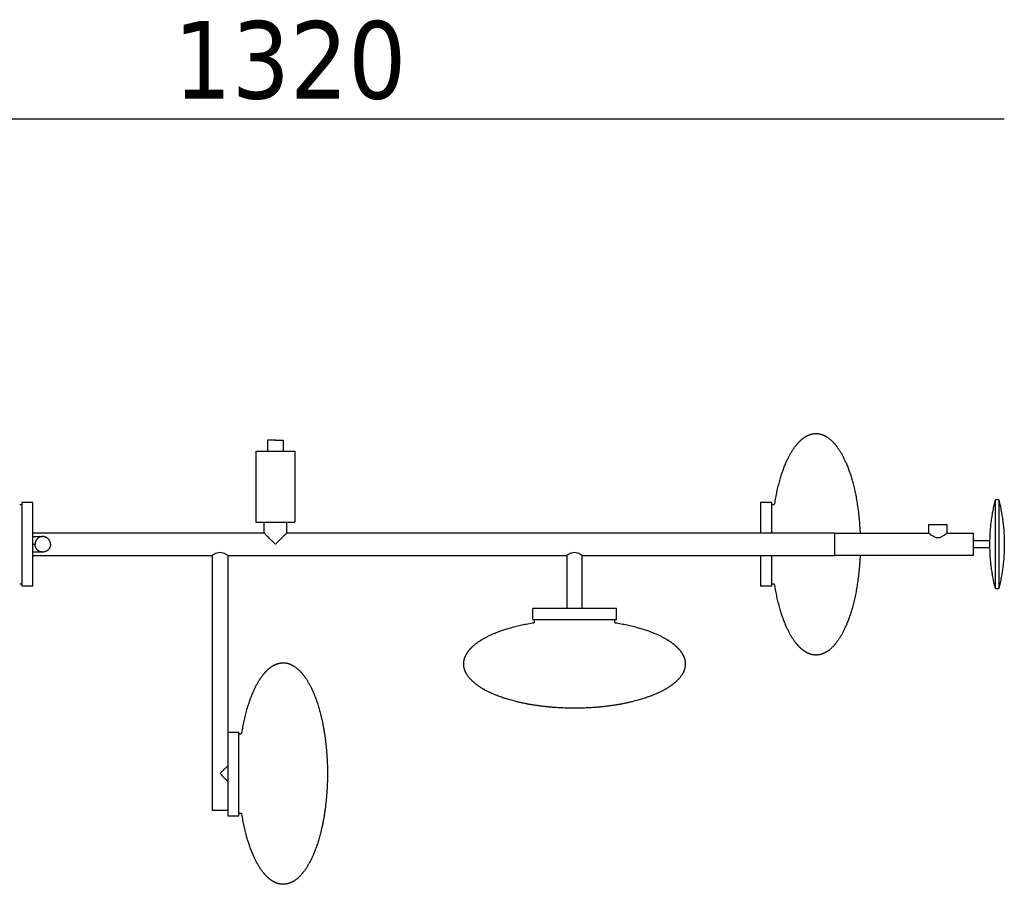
# Model space of a CAD drawing. Header units: millimetres. Extents: x 0 to 3549, y -637 to 1517.
# Tile 3 of 6: x 736 to 1625, y 736 to 1517. Entities that reach past the tile are written whole.
import ezdxf

# ---------------------------------------------------------------- set-up
doc = ezdxf.new("R2010")
doc.units = ezdxf.units.MM
doc.layers.add('Quota (ISO)', color=7, linetype='Continuous', lineweight=25)
doc.styles.add('Testo nota (ISO)', font='tahoma.ttf')
doc.dimstyles.new('Default (ISO)', dxfattribs={"dimscale": 20, "dimtxt": 3.5, "dimasz": 2.5, "dimexe": 3.175, "dimexo": 0, "dimgap": 0.762, "dimtad": 1, "dimrnd": 1e-08, "dimzin": 0, "dimtxsty": 'Testo nota (ISO)', "dimcen": 0.09, "dimdle": 10, "dimclrd": 256, "dimclre": 256, "dimclrt": 256, "dimazin": 0, "dimtfac": 1.001486, "dimtmove": 0, "dimatfit": 3, "dimfxl": 1, "dimtolj": 1, "dimtzin": 0, "dimlwd": -1, "dimlwe": -1, "dimarcsym": 0})

# ---------------------------------------------------------------- blocks, each defined once
blk = doc.blocks.new('*D3')
at = {"layer": 'Defpoints', "color": 0, "transparency": 16777216}
for p in [(1624.63, 1427.55), (308.63, 1043.27), (1624.63, 1043.27)]:
    blk.add_point(p, dxfattribs=at)
at = {"layer": 'Quota (ISO)', "transparency": 16777216}
blk.add_line((308.63, 1427.55), (1624.63, 1427.55), dxfattribs=at)
at = {"layer": 'Quota (ISO)', "transparency": 16777216, "insert": (848.42, 1515.71), "char_height": 70, "attachment_point": 1, "style": 'Testo nota (ISO)'}
blk.add_mtext('\\A1; 1320', dxfattribs=at)
blk = doc.blocks.new('_None')
blk = doc.blocks.new('*D7')
at = {"layer": 'Defpoints', "color": 0, "transparency": 16777216}
for p in [(89.45, 1191.27), (536.63, 1191.27), (973.63, 736.27)]:
    blk.add_point(p, dxfattribs=at)
at = {"layer": 'Quota (ISO)', "transparency": 16777216}
blk.add_line((89.45, 736.27), (89.45, 1191.27), dxfattribs=at)
at = {"layer": 'Quota (ISO)', "transparency": 16777216, "insert": (1.43, 897.74), "char_height": 70, "attachment_point": 1, "rotation": 90, "style": 'Testo nota (ISO)'}
blk.add_mtext('\\A1; 46', dxfattribs=at)

msp = doc.modelspace()

# ---------------------------------------------------------------- linework, layer by layer
for p, q in [((966.627, 1137.271), (959.627, 1137.271)), ((959.627, 1137.271), (959.627, 1127.271)), ((966.627, 1137.271), (973.627, 1137.271)), ((973.627, 1137.271), (973.627, 1127.271)), ((949.127, 1063.271), (949.127, 1127.271)), ((949.127, 1127.271), (984.127, 1127.271)), ((984.127, 1127.271), (984.127, 1063.271))]:
    msp.add_line(p, q)
for points, weights, degree, knots in [([(1417.441, 1080.112), (1420.492, 1099.36), (1425.736, 1115.529), (1432.744, 1126.979), (1436.137, 1132.523), (1439.796, 1136.675), (1443.623, 1139.412), (1447.263, 1142.016), (1450.958, 1143.271), (1454.627, 1143.271), (1459.583, 1143.271), (1464.558, 1140.993), (1469.351, 1136.249), (1474.413, 1131.239), (1479.006, 1123.744), (1482.911, 1113.981), (1489.637, 1097.167), (1493.514, 1075.968), (1494.426, 1053.271)], [0.77707850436, 0.745154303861, 0.737186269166, 0.753174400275, 0.761169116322, 0.775153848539, 0.795128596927, 0.815103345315, 0.841068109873, 0.873022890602, 0.830405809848, 0.798442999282, 0.777134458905, 0.755825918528, 0.745171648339, 0.745171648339, 0.745171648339, 0.776772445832, 0.839974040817], 3, [0.0040653, 0.0040653, 0.0040653, 0.0040653, 49.9630765, 49.9630765, 49.9630765, 66.7166467, 66.7166467, 66.7166467, 78.7707126, 78.7707126, 78.7707126, 95.9947852, 95.9947852, 95.9947852, 122.4535348, 122.4535348, 122.4535348, 184.9142046, 184.9142046, 184.9142046, 184.9142046]), ([(1417.441, 1080.112), (1420.492, 1099.36), (1425.736, 1115.529), (1432.744, 1126.979), (1436.137, 1132.523), (1439.796, 1136.675), (1443.623, 1139.412), (1447.263, 1142.016), (1450.958, 1143.271), (1454.627, 1143.271), (1459.583, 1143.271), (1464.558, 1140.993), (1469.351, 1136.249), (1474.413, 1131.239), (1479.006, 1123.744), (1482.911, 1113.981), (1489.637, 1097.167), (1493.514, 1075.968), (1494.426, 1053.271)], [0.77707850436, 0.745154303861, 0.737186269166, 0.753174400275, 0.761169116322, 0.775153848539, 0.795128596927, 0.815103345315, 0.841068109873, 0.873022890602, 0.830405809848, 0.798442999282, 0.777134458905, 0.755825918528, 0.745171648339, 0.745171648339, 0.745171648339, 0.776772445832, 0.839974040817], 3, [0.0040653, 0.0040653, 0.0040653, 0.0040653, 49.9630765, 49.9630765, 49.9630765, 66.7166467, 66.7166467, 66.7166467, 78.7707126, 78.7707126, 78.7707126, 95.9947852, 95.9947852, 95.9947852, 122.4535348, 122.4535348, 122.4535348, 184.9142046, 184.9142046, 184.9142046, 184.9142046]), ([(1556.627, 1061.271), (1556.627, 1061.271), (1564.627, 1061.271), (1572.627, 1061.271), (1572.627, 1061.271)], [1, 0.707106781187, 1, 0.707106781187, 1], 2, [-32, -32, -32, -16, -16, 0, 0, 0]), ([(1556.627, 1061.271), (1556.627, 1061.271), (1564.627, 1061.271), (1572.627, 1061.271), (1572.627, 1061.271)], [1, 0.707106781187, 1, 0.707106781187, 1], 2, [-32, -32, -32, -16, -16, 0, 0, 0]), ([(1494.427, 1033.273), (1493.514, 1010.575), (1489.637, 989.375), (1482.911, 972.56), (1479.006, 962.797), (1474.413, 955.302), (1469.351, 950.292), (1464.558, 945.549), (1459.583, 943.271), (1454.627, 943.271), (1450.958, 943.271), (1447.263, 944.525), (1443.623, 947.129), (1439.796, 949.867), (1436.137, 954.018), (1432.743, 959.563), (1425.736, 971.012), (1420.492, 987.18), (1417.441, 1006.427)], [0.839982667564, 0.776775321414, 0.745171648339, 0.745171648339, 0.745171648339, 0.755825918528, 0.777134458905, 0.798442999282, 0.830405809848, 0.873022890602, 0.841067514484, 0.815102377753, 0.79512748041, 0.775152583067, 0.761167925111, 0.753173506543, 0.737187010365, 0.745154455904, 0.777075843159], 3, [4.0271882, 4.0271882, 4.0271882, 4.0271882, 66.4906998, 66.4906998, 66.4906998, 92.9494493, 92.9494493, 92.9494493, 110.173522, 110.173522, 110.173522, 122.2278555, 122.2278555, 122.2278555, 138.9819085, 138.9819085, 138.9819085, 188.9390313, 188.9390313, 188.9390313, 188.9390313]), ([(1494.427, 1033.273), (1493.514, 1010.575), (1489.637, 989.375), (1482.911, 972.56), (1479.006, 962.797), (1474.413, 955.302), (1469.351, 950.292), (1464.558, 945.549), (1459.583, 943.271), (1454.627, 943.271), (1450.958, 943.271), (1447.263, 944.525), (1443.623, 947.129), (1439.796, 949.867), (1436.137, 954.018), (1432.743, 959.563), (1425.736, 971.012), (1420.492, 987.18), (1417.441, 1006.427)], [0.839982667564, 0.776775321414, 0.745171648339, 0.745171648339, 0.745171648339, 0.755825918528, 0.777134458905, 0.798442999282, 0.830405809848, 0.873022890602, 0.841067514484, 0.815102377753, 0.79512748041, 0.775152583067, 0.761167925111, 0.753173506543, 0.737187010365, 0.745154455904, 0.777075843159], 3, [4.0271882, 4.0271882, 4.0271882, 4.0271882, 66.4906998, 66.4906998, 66.4906998, 92.9494493, 92.9494493, 92.9494493, 110.173522, 110.173522, 110.173522, 122.2278555, 122.2278555, 122.2278555, 138.9819085, 138.9819085, 138.9819085, 188.9390313, 188.9390313, 188.9390313, 188.9390313]), ([(1236.627, 895.271), (1234.64, 895.271), (1232.653, 895.294), (1230.667, 895.342), (1206.557, 895.917), (1183.815, 899.827), (1165.916, 906.986), (1156.153, 910.892), (1148.659, 915.484), (1143.648, 920.547), (1138.905, 925.339), (1136.627, 930.315), (1136.627, 935.271), (1136.627, 938.94), (1137.881, 942.634), (1140.485, 946.274), (1143.223, 950.101), (1147.374, 953.76), (1152.919, 957.154), (1164.368, 964.161), (1180.537, 969.406), (1199.785, 972.457)], [0.852602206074, 0.852602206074, 0.852602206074, 0.852602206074, 0.780981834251, 0.745171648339, 0.745171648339, 0.745171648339, 0.755825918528, 0.777134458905, 0.798442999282, 0.830405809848, 0.873022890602, 0.841068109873, 0.815103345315, 0.795128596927, 0.775153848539, 0.761169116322, 0.753174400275, 0.737186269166, 0.745154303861, 0.777078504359], 3, [-5.9604789, -5.9604789, -5.9604789, -5.9604789, 0, 0, 0, 66.4906998, 66.4906998, 66.4906998, 92.9494493, 92.9494493, 92.9494493, 110.173522, 110.173522, 110.173522, 122.2275879, 122.2275879, 122.2275879, 138.981158, 138.981158, 138.981158, 188.9401693, 188.9401693, 188.9401693, 188.9401693]), ([(1236.627, 895.271), (1234.64, 895.271), (1232.653, 895.294), (1230.667, 895.342), (1206.557, 895.917), (1183.815, 899.827), (1165.916, 906.986), (1156.153, 910.892), (1148.659, 915.484), (1143.648, 920.547), (1138.905, 925.339), (1136.627, 930.315), (1136.627, 935.271), (1136.627, 938.94), (1137.881, 942.634), (1140.485, 946.274), (1143.223, 950.101), (1147.374, 953.76), (1152.919, 957.154), (1164.368, 964.161), (1180.537, 969.406), (1199.785, 972.457)], [0.852602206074, 0.852602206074, 0.852602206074, 0.852602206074, 0.780981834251, 0.745171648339, 0.745171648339, 0.745171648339, 0.755825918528, 0.777134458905, 0.798442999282, 0.830405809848, 0.873022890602, 0.841068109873, 0.815103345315, 0.795128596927, 0.775153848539, 0.761169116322, 0.753174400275, 0.737186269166, 0.745154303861, 0.777078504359], 3, [-5.9604789, -5.9604789, -5.9604789, -5.9604789, 0, 0, 0, 66.4906998, 66.4906998, 66.4906998, 92.9494493, 92.9494493, 92.9494493, 110.173522, 110.173522, 110.173522, 122.2275879, 122.2275879, 122.2275879, 138.981158, 138.981158, 138.981158, 188.9401693, 188.9401693, 188.9401693, 188.9401693]), ([(1273.47, 972.457), (1292.717, 969.406), (1308.885, 964.161), (1320.334, 957.154), (1325.879, 953.761), (1330.031, 950.102), (1332.769, 946.274), (1335.372, 942.634), (1336.627, 938.94), (1336.627, 935.271), (1336.627, 930.315), (1334.349, 925.339), (1329.606, 920.547), (1324.595, 915.484), (1317.101, 910.892), (1307.338, 906.986), (1289.439, 899.827), (1266.696, 895.917), (1242.587, 895.342), (1240.601, 895.294), (1238.614, 895.271), (1236.627, 895.271)], [0.777075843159, 0.745154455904, 0.737187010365, 0.753173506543, 0.761167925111, 0.775152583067, 0.79512748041, 0.815102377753, 0.841067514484, 0.873022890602, 0.830405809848, 0.798442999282, 0.777134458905, 0.755825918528, 0.745171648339, 0.745171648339, 0.745171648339, 0.780981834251, 0.852602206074, 0.852602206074, 0.852602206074, 0.852602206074], 3, [0.0073154, 0.0073154, 0.0073154, 0.0073154, 49.9644383, 49.9644383, 49.9644383, 66.7184913, 66.7184913, 66.7184913, 78.7728248, 78.7728248, 78.7728248, 95.9968974, 95.9968974, 95.9968974, 122.4556469, 122.4556469, 122.4556469, 188.9463467, 188.9463467, 188.9463467, 194.9068256, 194.9068256, 194.9068256, 194.9068256]), ([(1273.47, 972.457), (1292.717, 969.406), (1308.885, 964.161), (1320.334, 957.154), (1325.879, 953.761), (1330.031, 950.102), (1332.769, 946.274), (1335.372, 942.634), (1336.627, 938.94), (1336.627, 935.271), (1336.627, 930.315), (1334.349, 925.339), (1329.606, 920.547), (1324.595, 915.484), (1317.101, 910.892), (1307.338, 906.986), (1289.439, 899.827), (1266.696, 895.917), (1242.587, 895.342), (1240.601, 895.294), (1238.614, 895.271), (1236.627, 895.271)], [0.777075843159, 0.745154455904, 0.737187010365, 0.753173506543, 0.761167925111, 0.775152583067, 0.79512748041, 0.815102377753, 0.841067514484, 0.873022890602, 0.830405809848, 0.798442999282, 0.777134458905, 0.755825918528, 0.745171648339, 0.745171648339, 0.745171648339, 0.780981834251, 0.852602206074, 0.852602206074, 0.852602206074, 0.852602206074], 3, [0.0073154, 0.0073154, 0.0073154, 0.0073154, 49.9644383, 49.9644383, 49.9644383, 66.7184913, 66.7184913, 66.7184913, 78.7728248, 78.7728248, 78.7728248, 95.9968974, 95.9968974, 95.9968974, 122.4556469, 122.4556469, 122.4556469, 188.9463467, 188.9463467, 188.9463467, 194.9068256, 194.9068256, 194.9068256, 194.9068256]), ([(936.441, 873.117), (939.493, 892.363), (944.737, 908.53), (951.744, 919.979), (955.137, 925.523), (958.796, 929.675), (962.623, 932.412), (966.263, 935.016), (969.958, 936.271), (973.627, 936.271), (978.583, 936.271), (983.558, 933.993), (988.351, 929.249), (993.413, 924.239), (998.006, 916.744), (1001.911, 906.981), (1009.071, 889.082), (1012.98, 866.34), (1013.556, 842.231), (1013.603, 840.245), (1013.627, 838.258), (1013.627, 836.271)], [0.760155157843, 0.728932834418, 0.721141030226, 0.736779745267, 0.744600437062, 0.758280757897, 0.777820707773, 0.797360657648, 0.822760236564, 0.85401944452, 0.812330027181, 0.781062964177, 0.760218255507, 0.739373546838, 0.728951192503, 0.728951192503, 0.728951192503, 0.763981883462, 0.834043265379, 0.834043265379, 0.834043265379, 0.834043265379], 3, [0.0085241, 0.0085241, 0.0085241, 0.0085241, 49.9630765, 49.9630765, 49.9630765, 66.7166467, 66.7166467, 66.7166467, 78.7707126, 78.7707126, 78.7707126, 95.9947852, 95.9947852, 95.9947852, 122.4535348, 122.4535348, 122.4535348, 188.9442346, 188.9442346, 188.9442346, 194.9047135, 194.9047135, 194.9047135, 194.9047135]), ([(936.441, 873.117), (939.493, 892.363), (944.737, 908.53), (951.744, 919.979), (955.137, 925.523), (958.796, 929.675), (962.623, 932.412), (966.263, 935.016), (969.958, 936.271), (973.627, 936.271), (978.583, 936.271), (983.558, 933.993), (988.351, 929.249), (993.413, 924.239), (998.006, 916.744), (1001.911, 906.981), (1009.071, 889.082), (1012.98, 866.34), (1013.556, 842.231), (1013.603, 840.245), (1013.627, 838.258), (1013.627, 836.271)], [0.760155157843, 0.728932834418, 0.721141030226, 0.736779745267, 0.744600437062, 0.758280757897, 0.777820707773, 0.797360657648, 0.822760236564, 0.85401944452, 0.812330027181, 0.781062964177, 0.760218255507, 0.739373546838, 0.728951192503, 0.728951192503, 0.728951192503, 0.763981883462, 0.834043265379, 0.834043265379, 0.834043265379, 0.834043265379], 3, [0.0085241, 0.0085241, 0.0085241, 0.0085241, 49.9630765, 49.9630765, 49.9630765, 66.7166467, 66.7166467, 66.7166467, 78.7707126, 78.7707126, 78.7707126, 95.9947852, 95.9947852, 95.9947852, 122.4535348, 122.4535348, 122.4535348, 188.9442346, 188.9442346, 188.9442346, 194.9047135, 194.9047135, 194.9047135, 194.9047135]), ([(1013.627, 836.271), (1013.627, 834.283), (1013.603, 832.297), (1013.556, 830.311), (1012.98, 806.201), (1009.071, 783.459), (1001.911, 765.56), (998.006, 755.797), (993.413, 748.302), (988.351, 743.292), (983.558, 738.549), (978.583, 736.271), (973.627, 736.271), (969.958, 736.271), (966.263, 737.525), (962.623, 740.129), (958.796, 742.867), (955.137, 747.018), (951.743, 752.563), (944.737, 764.011), (939.493, 780.177), (936.442, 799.421)], [0.834043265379, 0.834043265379, 0.834043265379, 0.834043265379, 0.763981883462, 0.728951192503, 0.728951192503, 0.728951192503, 0.739373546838, 0.760218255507, 0.781062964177, 0.812330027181, 0.85401944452, 0.822759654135, 0.797359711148, 0.777819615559, 0.758279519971, 0.74459927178, 0.736778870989, 0.721142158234, 0.728932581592, 0.76015014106], 3, [-5.9604789, -5.9604789, -5.9604789, -5.9604789, 0, 0, 0, 66.4906998, 66.4906998, 66.4906998, 92.9494493, 92.9494493, 92.9494493, 110.173522, 110.173522, 110.173522, 122.2278555, 122.2278555, 122.2278555, 138.9819085, 138.9819085, 138.9819085, 188.933285, 188.933285, 188.933285, 188.933285]), ([(1013.627, 836.271), (1013.627, 834.283), (1013.603, 832.297), (1013.556, 830.311), (1012.98, 806.201), (1009.071, 783.459), (1001.911, 765.56), (998.006, 755.797), (993.413, 748.302), (988.351, 743.292), (983.558, 738.549), (978.583, 736.271), (973.627, 736.271), (969.958, 736.271), (966.263, 737.525), (962.623, 740.129), (958.796, 742.867), (955.137, 747.018), (951.743, 752.563), (944.737, 764.011), (939.493, 780.177), (936.442, 799.421)], [0.834043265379, 0.834043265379, 0.834043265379, 0.834043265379, 0.763981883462, 0.728951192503, 0.728951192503, 0.728951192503, 0.739373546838, 0.760218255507, 0.781062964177, 0.812330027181, 0.85401944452, 0.822759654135, 0.797359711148, 0.777819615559, 0.758279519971, 0.74459927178, 0.736778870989, 0.721142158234, 0.728932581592, 0.76015014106], 3, [-5.9604789, -5.9604789, -5.9604789, -5.9604789, 0, 0, 0, 66.4906998, 66.4906998, 66.4906998, 92.9494493, 92.9494493, 92.9494493, 110.173522, 110.173522, 110.173522, 122.2278555, 122.2278555, 122.2278555, 138.9819085, 138.9819085, 138.9819085, 188.933285, 188.933285, 188.933285, 188.933285]), ([(909.627, 803.271), (909.627, 803.271), (916.627, 803.271), (923.627, 803.271), (923.627, 803.271)], [1, 0.707106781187, 1, 0.707106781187, 1], 2, [0, 0, 0, 14, 14, 28, 28, 28]), ([(909.627, 803.271), (909.627, 803.271), (916.627, 803.271), (923.627, 803.271), (923.627, 803.271)], [1, 0.707106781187, 1, 0.707106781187, 1], 2, [0, 0, 0, 14, 14, 28, 28, 28])]:
    msp.add_rational_spline(points, weights, degree=degree, knots=knots)
for points, degree in [([(735.801, 1079.271), (736.714, 1079.271), (737.627, 1079.271)], 2), ([(735.801, 1079.271), (736.714, 1079.271), (737.627, 1079.271)], 2), ([(747.627, 1081.021), (742.627, 1081.021), (737.627, 1081.021)], 2), ([(747.627, 1081.021), (742.627, 1081.021), (737.627, 1081.021)], 2), ([(1414.627, 1081.06), (1409.627, 1081.06), (1404.627, 1081.06)], 2), ([(1414.627, 1081.06), (1409.627, 1081.06), (1404.627, 1081.06)], 2), ([(1414.627, 1079.271), (1415.54, 1079.271), (1416.453, 1079.271)], 2), ([(1414.627, 1079.271), (1415.54, 1079.271), (1416.453, 1079.271)], 2), ([(1619.627, 1083.271), (1618.127, 1083.271), (1616.627, 1083.271)], 2), ([(1619.627, 1083.271), (1618.127, 1083.271), (1616.627, 1083.271)], 2), ([(956.627, 1053.271), (956.627, 1058.271), (956.627, 1063.271)], 2), ([(956.627, 1053.271), (956.627, 1058.271), (956.627, 1063.271)], 2), ([(976.627, 1063.271), (976.627, 1058.271), (976.627, 1053.271)], 2), ([(976.627, 1063.271), (976.627, 1058.271), (976.627, 1053.271)], 2), ([(1556.627, 1053.271), (1556.627, 1057.271), (1556.627, 1061.271)], 2), ([(1556.627, 1053.271), (1556.627, 1057.271), (1556.627, 1061.271)], 2), ([(1572.627, 1061.271), (1572.627, 1057.271), (1572.627, 1053.271)], 2), ([(1572.627, 1061.271), (1572.627, 1057.271), (1572.627, 1053.271)], 2), ([(956.627, 1053.271), (852.129, 1053.271), (747.63, 1053.271)], 2), ([(956.627, 1053.271), (852.129, 1053.271), (747.63, 1053.271)], 2), ([(1404.627, 1053.271), (1190.627, 1053.271), (976.627, 1053.271)], 2), ([(1404.627, 1053.271), (1190.627, 1053.271), (976.627, 1053.271)], 2), ([(1494.428, 1053.271), (1525.528, 1053.271), (1556.627, 1053.271)], 2), ([(1494.428, 1053.271), (1525.528, 1053.271), (1556.627, 1053.271)], 2), ([(1572.627, 1053.271), (1584.627, 1053.271), (1596.627, 1053.271)], 2), ([(1572.627, 1053.271), (1584.627, 1053.271), (1596.627, 1053.271)], 2), ([(1611.655, 1046.271), (1604.141, 1046.271), (1596.627, 1046.271)], 2), ([(1611.655, 1046.271), (1604.141, 1046.271), (1596.627, 1046.271)], 2), ([(1596.627, 1040.271), (1604.141, 1040.271), (1611.655, 1040.271)], 2), ([(1596.627, 1040.271), (1604.141, 1040.271), (1611.655, 1040.271)], 2), ([(747.63, 1033.271), (828.629, 1033.271), (909.627, 1033.271)], 2), ([(747.63, 1033.271), (828.629, 1033.271), (909.627, 1033.271)], 2), ([(909.627, 1033.271), (909.627, 918.271), (909.627, 803.271)], 2), ([(909.627, 1033.271), (909.627, 918.271), (909.627, 803.271)], 2), ([(923.627, 1033.271), (923.627, 953.481), (923.627, 873.691)], 2), ([(923.627, 1033.271), (923.627, 953.481), (923.627, 873.691)], 2), ([(923.627, 1033.271), (1076.627, 1033.271), (1229.627, 1033.271)], 2), ([(923.627, 1033.271), (1076.627, 1033.271), (1229.627, 1033.271)], 2), ([(1229.627, 1033.271), (1229.627, 1009.271), (1229.627, 985.271)], 2), ([(1229.627, 1033.271), (1229.627, 1009.271), (1229.627, 985.271)], 2), ([(1243.627, 985.272), (1243.627, 1009.271), (1243.627, 1033.271)], 2), ([(1243.627, 985.272), (1243.627, 1009.271), (1243.627, 1033.271)], 2), ([(1243.627, 1033.271), (1324.127, 1033.271), (1404.627, 1033.271)], 2), ([(1243.627, 1033.271), (1324.127, 1033.271), (1404.627, 1033.271)], 2), ([(1596.627, 1033.271), (1545.527, 1033.271), (1494.428, 1033.271)], 2), ([(1596.627, 1033.271), (1545.527, 1033.271), (1494.428, 1033.271)], 2), ([(737.627, 1007.271), (736.714, 1007.271), (735.801, 1007.271)], 2), ([(737.627, 1007.271), (736.714, 1007.271), (735.801, 1007.271)], 2), ([(747.627, 1005.521), (742.627, 1005.521), (737.627, 1005.521)], 2), ([(747.627, 1005.521), (742.627, 1005.521), (737.627, 1005.521)], 2), ([(1414.627, 1005.56), (1409.627, 1005.56), (1404.627, 1005.56)], 2), ([(1414.627, 1005.56), (1409.627, 1005.56), (1404.627, 1005.56)], 2), ([(1416.453, 1007.271), (1415.54, 1007.271), (1414.627, 1007.271)], 2), ([(1416.453, 1007.271), (1415.54, 1007.271), (1414.627, 1007.271)], 2), ([(1417.433, 1006.48), (1417.433, 1006.48), (1417.437, 1006.453), (1417.441, 1006.427)], 3), ([(1417.433, 1006.48), (1417.433, 1006.48), (1417.437, 1006.453), (1417.441, 1006.427)], 3), ([(1616.627, 1003.271), (1618.127, 1003.271), (1619.627, 1003.271)], 2), ([(1616.627, 1003.271), (1618.127, 1003.271), (1619.627, 1003.271)], 2), ([(1198.916, 975.271), (1198.916, 980.271), (1198.916, 985.271)], 2), ([(1198.916, 975.271), (1198.916, 980.271), (1198.916, 985.271)], 2), ([(1274.416, 975.271), (1274.416, 980.271), (1274.416, 985.271)], 2), ([(1274.416, 975.271), (1274.416, 980.271), (1274.416, 985.271)], 2), ([(1200.627, 973.444), (1200.627, 974.357), (1200.627, 975.271)], 2), ([(1200.627, 973.444), (1200.627, 974.357), (1200.627, 975.271)], 2), ([(1272.627, 975.271), (1272.627, 974.357), (1272.627, 973.444)], 2), ([(1272.627, 975.271), (1272.627, 974.357), (1272.627, 973.444)], 2), ([(923.627, 873.691), (928.627, 873.691), (933.627, 873.691)], 2), ([(923.627, 873.691), (928.627, 873.691), (933.627, 873.691)], 2), ([(933.627, 872.271), (934.539, 872.271), (935.451, 872.271)], 2), ([(933.627, 872.271), (934.539, 872.271), (935.451, 872.271)], 2), ([(935.453, 800.271), (934.54, 800.271), (933.627, 800.271)], 2), ([(935.453, 800.271), (934.54, 800.271), (933.627, 800.271)], 2), ([(923.627, 798.191), (928.627, 798.191), (933.627, 798.191)], 2), ([(923.627, 798.191), (928.627, 798.191), (933.627, 798.191)], 2)]:
    msp.add_open_spline(points, degree=degree)
for points, weights in [([(737.627, 1081.021), (737.627, 1081.018), (737.627, 1079.271)], [1, 0.940118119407, 0.904721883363]), ([(737.627, 1081.021), (737.627, 1081.018), (737.627, 1079.271)], [1, 0.940118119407, 0.904721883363]), ([(747.627, 1053.271), (747.627, 1081.006), (747.627, 1081.021)], [0.913176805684, 0.760110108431, 1]), ([(747.627, 1053.271), (747.627, 1081.006), (747.627, 1081.021)], [0.913176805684, 0.760110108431, 1]), ([(1404.627, 1081.06), (1404.627, 1081.045), (1404.627, 1053.271)], [1, 0.759906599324, 0.913436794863]), ([(1404.627, 1081.06), (1404.627, 1081.045), (1404.627, 1053.271)], [1, 0.759906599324, 0.913436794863]), ([(1414.627, 1079.271), (1414.627, 1081.057), (1414.627, 1081.06)], [0.903965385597, 0.939475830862, 1]), ([(1414.627, 1079.271), (1414.627, 1081.057), (1414.627, 1081.06)], [0.903965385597, 0.939475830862, 1]), ([(1611.655, 1046.271), (1612.002, 1065.058), (1616.627, 1083.271)], [0.992480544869, 0.948243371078, 0.918092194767]), ([(1611.655, 1046.271), (1612.002, 1065.058), (1616.627, 1083.271)], [0.992480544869, 0.948243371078, 0.918092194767]), ([(1619.627, 1083.271), (1624.627, 1063.583), (1624.627, 1043.271)], [0.918092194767, 0.950772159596, 1]), ([(1619.627, 1083.271), (1624.627, 1063.583), (1624.627, 1043.271)], [0.918092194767, 0.950772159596, 1]), ([(1596.627, 1053.271), (1596.627, 1053.271), (1596.627, 1046.271)], [1, 0.766900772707, 0.904825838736]), ([(1596.627, 1053.271), (1596.627, 1053.271), (1596.627, 1046.271)], [1, 0.766900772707, 0.904825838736]), ([(1596.627, 1040.274), (1596.627, 1033.271), (1596.627, 1033.271)], [0.904903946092, 0.766834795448, 1]), ([(1596.627, 1040.274), (1596.627, 1033.271), (1596.627, 1033.271)], [0.904903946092, 0.766834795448, 1]), ([(1616.627, 1003.271), (1612.002, 1021.483), (1611.655, 1040.271)], [0.918092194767, 0.948243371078, 0.992480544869]), ([(1616.627, 1003.271), (1612.002, 1021.483), (1611.655, 1040.271)], [0.918092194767, 0.948243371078, 0.992480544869]), ([(1624.627, 1043.271), (1624.627, 1022.958), (1619.627, 1003.271)], [1, 0.950772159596, 0.918092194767]), ([(1624.627, 1043.271), (1624.627, 1022.958), (1619.627, 1003.271)], [1, 0.950772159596, 0.918092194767]), ([(747.627, 1005.521), (747.627, 1005.521), (747.627, 1033.271)], [0.99978520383, 0.759982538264, 0.913427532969]), ([(747.627, 1005.521), (747.627, 1005.521), (747.627, 1033.271)], [0.99978520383, 0.759982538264, 0.913427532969]), ([(1404.627, 1033.271), (1404.627, 1005.56), (1404.627, 1005.56)], [0.913167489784, 0.760185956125, 0.99978520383]), ([(1404.627, 1033.271), (1404.627, 1005.56), (1404.627, 1005.56)], [0.913167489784, 0.760185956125, 0.99978520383]), ([(737.627, 1007.271), (737.627, 1005.521), (737.627, 1005.521)], [0.904486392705, 0.939855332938, 0.99978520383]), ([(737.627, 1007.271), (737.627, 1005.521), (737.627, 1005.521)], [0.904486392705, 0.939855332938, 0.99978520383]), ([(1414.627, 1005.56), (1414.627, 1005.56), (1414.627, 1007.269)], [0.99978520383, 0.940537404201, 0.905294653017]), ([(1414.627, 1005.56), (1414.627, 1005.56), (1414.627, 1007.269)], [0.99978520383, 0.940537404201, 0.905294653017]), ([(1229.627, 985.271), (1198.916, 985.271), (1198.916, 985.271)], [0.934752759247, 0.744585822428, 0.99978520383]), ([(1229.627, 985.271), (1198.916, 985.271), (1198.916, 985.271)], [0.934752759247, 0.744585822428, 0.99978520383]), ([(1274.416, 985.271), (1274.4, 985.271), (1243.627, 985.271)], [1, 0.744300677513, 0.935058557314]), ([(1274.416, 985.271), (1274.4, 985.271), (1243.627, 985.271)], [1, 0.744300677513, 0.935058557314]), ([(1198.916, 975.271), (1198.916, 975.271), (1200.625, 975.271)], [0.99978520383, 0.94054002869, 0.905297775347]), ([(1198.916, 975.271), (1198.916, 975.271), (1200.625, 975.271)], [0.99978520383, 0.94054002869, 0.905297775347]), ([(1272.627, 975.271), (1274.413, 975.271), (1274.416, 975.271)], [0.903971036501, 0.93948064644, 1]), ([(1272.627, 975.271), (1274.413, 975.271), (1274.416, 975.271)], [0.903971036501, 0.93948064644, 1]), ([(933.627, 872.271), (933.627, 873.691), (933.627, 873.691)], [0.911488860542, 0.945596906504, 0.99978520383]), ([(933.627, 872.271), (933.627, 873.691), (933.627, 873.691)], [0.911488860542, 0.945596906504, 0.99978520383]), ([(923.627, 803.27), (923.627, 798.196), (923.627, 798.191)], [0.868272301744, 0.899981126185, 1]), ([(923.627, 803.27), (923.627, 798.196), (923.627, 798.191)], [0.868272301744, 0.899981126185, 1]), ([(933.627, 798.191), (933.627, 798.194), (933.627, 800.267)], [1, 0.934972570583, 0.898819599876]), ([(933.627, 798.191), (933.627, 798.194), (933.627, 800.267)], [1, 0.934972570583, 0.898819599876])]:
    msp.add_rational_spline(points, weights, degree=2)
at = {"lineweight": -3}
for points, weights, knots in [([(737.627, 1079.271), (737.627, 1070.938), (737.627, 1043.251), (737.627, 1015.595), (737.627, 1007.271)], [0.904721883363, 0.766988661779, 1, 0.76718808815, 0.904486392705], [15.4359394, 15.4359394, 15.4359394, 75.5, 75.5, 135.5126538, 135.5126538, 135.5126538]), ([(1619.627, 1083.271), (1619.627, 1083.271), (1619.627, 1043.271), (1619.627, 1003.271), (1619.627, 1003.271)], [1, 0.707106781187, 1, 0.707106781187, 1], [-160, -160, -160, -80, -80, 0, 0, 0]), ([(949.127, 1063.271), (949.127, 1063.271), (966.627, 1063.271), (984.127, 1063.271), (984.127, 1063.271)], [1, 0.707106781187, 1, 0.707106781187, 1], [-40, -40, -40, -20, -20, 0, 0, 0]), ([(747.627, 1033.271), (747.627, 1038.17), (747.627, 1043.251), (747.627, 1048.352), (747.627, 1053.271)], [0.913427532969, 0.947192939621, 1, 0.946996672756, 0.913176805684], [61.8877591, 61.8877591, 61.8877591, 75.5, 75.5, 89.1628332, 89.1628332, 89.1628332]), ([(763.627, 1043.271), (763.627, 1050.271), (756.627, 1050.271), (749.627, 1050.271), (749.627, 1043.271)], [1, 0.707106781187, 1, 0.707106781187, 1], [-28, -28, -28, -14, -14, 0, 0, 0]), ([(1471.627, 1033.271), (1471.627, 1033.271), (1471.627, 1043.271), (1471.627, 1053.271), (1471.627, 1053.271)], [1, 0.707106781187, 1, 0.707106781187, 1], [0, 0, 0, 20, 20, 40, 40, 40]), ([(763.627, 1043.271), (763.627, 1036.271), (756.627, 1036.271), (749.627, 1036.271), (749.627, 1043.271)], [1, 0.707106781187, 1, 0.707106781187, 1], [0, 0, 0, 14, 14, 28, 28, 28]), ([(1596.627, 1046.271), (1596.627, 1044.806), (1596.627, 1043.271), (1596.627, 1041.737), (1596.627, 1040.274)], [0.904825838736, 0.94020600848, 1, 0.940271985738, 0.904903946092], [-24.0829891, -24.0829891, -24.0829891, -20, -20, -15.9215161, -15.9215161, -15.9215161]), ([(1611.655, 1040.271), (1611.655, 1040.271), (1611.655, 1043.271), (1611.655, 1046.271), (1611.655, 1046.271)], [1, 0.707106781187, 1, 0.707106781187, 1], [0, 0, 0, 6, 6, 12, 12, 12]), ([(1243.627, 985.271), (1240.167, 985.271), (1236.647, 985.271), (1233.106, 985.271), (1229.627, 985.271)], [0.935058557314, 0.962806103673, 1, 0.962600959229, 0.934752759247], [65.9124132, 65.9124132, 65.9124132, 75.5, 75.5, 85.1404676, 85.1404676, 85.1404676]), ([(1200.625, 975.271), (1208.884, 975.271), (1236.647, 975.271), (1264.235, 975.271), (1272.627, 975.271)], [0.905297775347, 0.766502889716, 1, 0.767626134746, 0.903971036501], [15.3107204, 15.3107204, 15.3107204, 75.5, 75.5, 135.3997372, 135.3997372, 135.3997372]), ([(923.627, 873.691), (923.627, 873.691), (923.627, 835.96), (923.627, 814.182), (923.627, 803.27)], [0.99978520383, 0.707214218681, 1, 0.807125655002, 0.868272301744], [0.0276945, 0.0276945, 0.0276945, 75.5, 75.5, 125.2178224, 125.2178224, 125.2178224]), ([(933.627, 800.267), (933.627, 809.065), (933.627, 835.96), (933.627, 864.513), (933.627, 872.271)], [0.898819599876, 0.772134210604, 1, 0.761442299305, 0.911488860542], [16.7623236, 16.7623236, 16.7623236, 75.5, 75.5, 136.9937638, 136.9937638, 136.9937638])]:
    msp.add_rational_spline(points, weights, degree=2, knots=knots, dxfattribs=at)
for points, weights in [([(1414.627, 1053.271), (1414.627, 1073.037), (1414.627, 1079.271)], [0.913436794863, 0.798609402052, 0.903965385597]), ([(1616.627, 1043.271), (1616.627, 1083.271), (1616.627, 1083.271)], [1, 0.707106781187, 1]), ([(966.627, 1043.271), (956.627, 1053.271), (956.627, 1053.271)], [1, 0.707106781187, 1]), ([(976.627, 1053.271), (976.627, 1053.271), (966.627, 1043.271)], [1, 0.707106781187, 1]), ([(1616.627, 1003.271), (1616.627, 1003.271), (1616.627, 1043.271)], [1, 0.707106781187, 1]), ([(1414.627, 1033.264), (1414.627, 1033.266), (1414.627, 1033.267)], [0.91312462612, 0.913133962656, 0.913143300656]), ([(1414.627, 1007.269), (1414.627, 1013.4), (1414.627, 1033.264)], [0.905294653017, 0.798035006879, 0.91312462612]), ([(923.627, 843.271), (923.627, 843.271), (916.627, 836.271)], [1, 0.707106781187, 1]), ([(916.627, 836.271), (923.627, 829.271), (923.627, 829.271)], [1, 0.707106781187, 1])]:
    msp.add_rational_spline(points, weights, degree=2, dxfattribs=at)
for points, knots in [([(1416.453, 1079.269), (1416.655, 1079.269), (1416.857, 1079.332), (1417.023, 1079.447), (1417.243, 1079.601), (1417.399, 1079.847), (1417.441, 1080.112)], [0, 0, 0, 0, 0.6152158, 0.6152158, 0.6152158, 1.4441255, 1.4441255, 1.4441255, 1.4441255]), ([(1416.453, 1079.269), (1416.655, 1079.269), (1416.857, 1079.332), (1417.023, 1079.447), (1417.243, 1079.601), (1417.399, 1079.847), (1417.441, 1080.112)], [0, 0, 0, 0, 0.6152158, 0.6152158, 0.6152158, 1.4441255, 1.4441255, 1.4441255, 1.4441255]), ([(1417.431, 1006.479), (1417.43, 1006.484), (1417.429, 1006.489), (1417.418, 1006.537), (1417.405, 1006.58), (1417.365, 1006.685), (1417.334, 1006.745), (1417.227, 1006.916), (1417.133, 1007.016), (1417.023, 1007.093), (1416.857, 1007.208), (1416.655, 1007.271), (1416.453, 1007.271)], [0.6884737, 0.6884737, 0.6884737, 0.6884737, 0.7046549, 0.7046549, 0.8586417, 0.8586417, 1.0898205, 1.0898205, 1.551885, 1.551885, 1.551885, 2.1671038, 2.1671038, 2.1671038, 2.1671038]), ([(1417.431, 1006.479), (1417.43, 1006.484), (1417.429, 1006.489), (1417.418, 1006.537), (1417.405, 1006.58), (1417.365, 1006.685), (1417.334, 1006.745), (1417.227, 1006.916), (1417.133, 1007.016), (1417.023, 1007.093), (1416.857, 1007.208), (1416.655, 1007.271), (1416.453, 1007.271)], [0.6884737, 0.6884737, 0.6884737, 0.6884737, 0.7046549, 0.7046549, 0.8586417, 0.8586417, 1.0898205, 1.0898205, 1.551885, 1.551885, 1.551885, 2.1671038, 2.1671038, 2.1671038, 2.1671038]), ([(1199.785, 972.457), (1200.051, 972.499), (1200.297, 972.654), (1200.45, 972.875), (1200.566, 973.041), (1200.629, 973.243), (1200.629, 973.444)], [0, 0, 0, 0, 0.8289097, 0.8289097, 0.8289097, 1.4441255, 1.4441255, 1.4441255, 1.4441255]), ([(1199.785, 972.457), (1200.051, 972.499), (1200.297, 972.654), (1200.45, 972.875), (1200.566, 973.041), (1200.629, 973.243), (1200.629, 973.444)], [0, 0, 0, 0, 0.8289097, 0.8289097, 0.8289097, 1.4441255, 1.4441255, 1.4441255, 1.4441255]), ([(1272.627, 973.444), (1272.627, 973.243), (1272.69, 973.041), (1272.805, 972.875), (1272.882, 972.764), (1272.982, 972.67), (1273.152, 972.563), (1273.213, 972.533), (1273.318, 972.493), (1273.361, 972.48), (1273.416, 972.467), (1273.429, 972.464), (1273.449, 972.46), (1273.456, 972.459), (1273.466, 972.457), (1273.468, 972.457), (1273.47, 972.457)], [0, 0, 0, 0, 0.6152188, 0.6152188, 0.6152188, 1.0772834, 1.0772834, 1.3084622, 1.3084622, 1.4624489, 1.4624489, 1.5053075, 1.5053075, 1.5322054, 1.5322054, 1.5397259, 1.5397259, 1.5397259, 1.5397259]), ([(1272.627, 973.444), (1272.627, 973.243), (1272.69, 973.041), (1272.805, 972.875), (1272.882, 972.764), (1272.982, 972.67), (1273.152, 972.563), (1273.213, 972.533), (1273.318, 972.493), (1273.361, 972.48), (1273.416, 972.467), (1273.429, 972.464), (1273.449, 972.46), (1273.456, 972.459), (1273.466, 972.457), (1273.468, 972.457), (1273.47, 972.457)], [0, 0, 0, 0, 0.6152188, 0.6152188, 0.6152188, 1.0772834, 1.0772834, 1.3084622, 1.3084622, 1.4624489, 1.4624489, 1.5053075, 1.5053075, 1.5322054, 1.5322054, 1.5397259, 1.5397259, 1.5397259, 1.5397259]), ([(935.453, 872.274), (935.655, 872.274), (935.857, 872.337), (936.023, 872.452), (936.243, 872.606), (936.399, 872.852), (936.441, 873.117)], [0, 0, 0, 0, 0.6152272, 0.6152272, 0.6152272, 1.4442135, 1.4442135, 1.4442135, 1.4442135]), ([(935.453, 872.274), (935.655, 872.274), (935.857, 872.337), (936.023, 872.452), (936.243, 872.606), (936.399, 872.852), (936.441, 873.117)], [0, 0, 0, 0, 0.6152272, 0.6152272, 0.6152272, 1.4442135, 1.4442135, 1.4442135, 1.4442135]), ([(936.441, 799.421), (936.399, 799.687), (936.243, 799.933), (936.023, 800.086), (935.857, 800.201), (935.655, 800.264), (935.453, 800.264)], [0, 0, 0, 0, 0.8290317, 0.8290317, 0.8290317, 1.4442659, 1.4442659, 1.4442659, 1.4442659]), ([(936.441, 799.421), (936.399, 799.687), (936.243, 799.933), (936.023, 800.086), (935.857, 800.201), (935.655, 800.264), (935.453, 800.264)], [0, 0, 0, 0, 0.8290317, 0.8290317, 0.8290317, 1.4442659, 1.4442659, 1.4442659, 1.4442659])]:
    msp.add_open_spline(points, degree=3, knots=knots)
for points in [[(747.627, 1050.271), (752.127, 1050.271), (756.627, 1050.271)], [(1414.627, 1053.271), (1409.627, 1053.271), (1404.627, 1053.271)], [(1414.632, 1053.271), (1414.629, 1053.271), (1414.627, 1053.271)], [(1471.627, 1053.271), (1443.129, 1053.271), (1414.632, 1053.271)], [(1471.627, 1053.271), (1483.028, 1053.271), (1494.428, 1053.271)], [(747.627, 1043.271), (748.627, 1043.271), (749.627, 1043.271)], [(756.627, 1036.271), (752.128, 1036.271), (747.629, 1036.271)], [(1404.627, 1033.271), (1409.627, 1033.271), (1414.627, 1033.271)], [(1414.627, 1033.271), (1414.629, 1033.271), (1414.632, 1033.271)], [(1414.632, 1033.271), (1443.129, 1033.271), (1471.627, 1033.271)], [(1494.428, 1033.271), (1483.027, 1033.271), (1471.627, 1033.271)]]:
    msp.add_open_spline(points, degree=2, dxfattribs=at)
for points, knots in [([(1556.627, 1053.271), (1556.627, 1053.271), (1556.85, 1053.09), (1557.685, 1052.442), (1558.296, 1051.979), (1559.666, 1051.039), (1560.531, 1050.485), (1561.979, 1049.815), (1562.487, 1049.62), (1563.538, 1049.348), (1564.08, 1049.271), (1565.174, 1049.271), (1565.716, 1049.348), (1566.766, 1049.62), (1567.275, 1049.815), (1568.723, 1050.485), (1569.588, 1051.039), (1570.958, 1051.979), (1571.569, 1052.442), (1572.404, 1053.09), (1572.627, 1053.271), (1572.627, 1053.271)], [0, 0, 0, 0, 3.2973729, 3.2973729, 6.5947457, 6.5947457, 9.9979647, 9.9979647, 11.6995742, 11.6995742, 13.4011836, 13.4011836, 15.1027931, 15.1027931, 16.8044026, 16.8044026, 20.2076215, 20.2076215, 23.5049944, 23.5049944, 26.8023673, 26.8023673, 26.8023673, 26.8023673]), ([(909.627, 1033.271), (909.627, 1033.271), (909.817, 1033.406), (910.543, 1033.893), (911.078, 1034.24), (912.285, 1034.928), (913.049, 1035.323), (914.754, 1035.931), (915.7, 1036.129), (916.627, 1036.129)], [-11.5305227, -11.5305227, -11.5305227, -11.5305227, -8.6686112, -8.6686112, -5.8066997, -5.8066997, -2.9033498, -2.9033498, 0, 0, 0, 0]), ([(916.627, 1036.129), (917.554, 1036.129), (918.5, 1035.931), (920.205, 1035.323), (920.968, 1034.928), (922.176, 1034.24), (922.711, 1033.893), (923.437, 1033.406), (923.627, 1033.271), (923.627, 1033.271)], [-11.5305227, -11.5305227, -11.5305227, -11.5305227, -8.6271729, -8.6271729, -5.723823, -5.723823, -2.8619115, -2.8619115, 0, 0, 0, 0]), ([(1229.627, 1033.271), (1229.627, 1033.271), (1229.817, 1033.406), (1230.543, 1033.893), (1231.078, 1034.24), (1232.285, 1034.928), (1233.049, 1035.323), (1234.754, 1035.931), (1235.7, 1036.129), (1236.627, 1036.129)], [-11.5305227, -11.5305227, -11.5305227, -11.5305227, -8.6686112, -8.6686112, -5.8066997, -5.8066997, -2.9033498, -2.9033498, 0, 0, 0, 0]), ([(1236.627, 1036.129), (1237.554, 1036.129), (1238.5, 1035.931), (1240.205, 1035.323), (1240.968, 1034.928), (1242.176, 1034.24), (1242.711, 1033.893), (1243.437, 1033.406), (1243.627, 1033.271), (1243.627, 1033.271)], [-11.5305227, -11.5305227, -11.5305227, -11.5305227, -8.6271729, -8.6271729, -5.723823, -5.723823, -2.8619115, -2.8619115, 0, 0, 0, 0])]:
    msp.add_open_spline(points, degree=3, knots=knots, dxfattribs=at)

# ---------------------------------------------------------------- dimensions: what is measured, and where the dimension line sits
at = {"layer": 'Quota (ISO)'}
for base, p1, p2, angle, text, picture, middle in [((1624.627, 1427.55), (308.627, 1043.271), (1624.627, 1043.271), 180, ' 1320', '*D3', (966.627, 1427.55)), ((89.447, 1191.271), (973.627, 736.271), (536.627, 1191.271), 270, ' 46', '*D7', (89.447, 963.771))]:
    dim = msp.add_linear_dim(base=base, p1=p1, p2=p2, angle=angle, text=text, dimstyle='Default (ISO)', override={"dimblk1": 'None', "dimblk2": 'None', "dimsah": 1, "dimdle": 0, "dimse1": 1, "dimse2": 1, "dimtofl": 0, "dimatfit": 1}, dxfattribs=at)
    dim.commit()
    dim.dimension.update_dxf_attribs({"geometry": picture, "text_midpoint": middle, "dimtype": 160})

doc.saveas('drawing.dxf')
